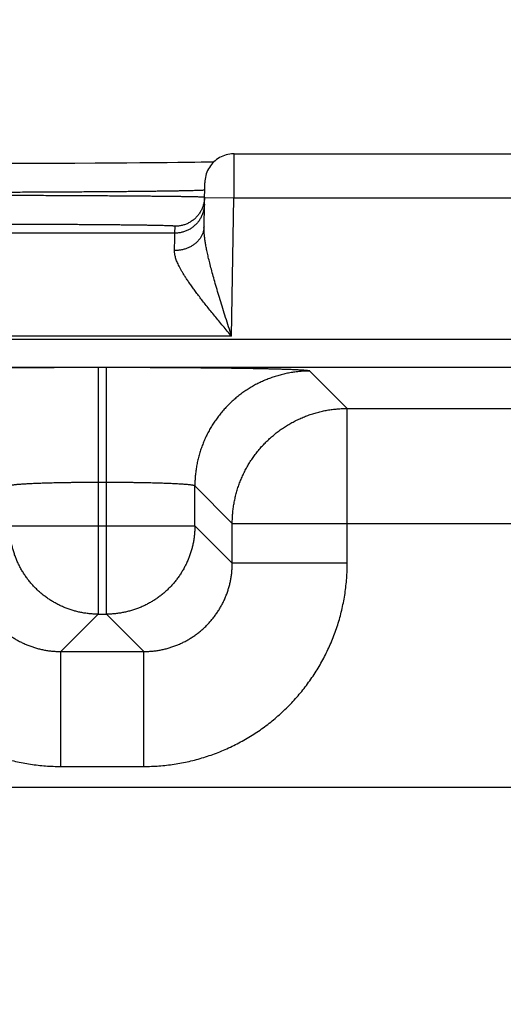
# Model space of a CAD drawing. Header units: inches. Extents: x 0 to 34, y 0 to 22.
# Tile 103 of 111: x 23.141 to 23.469, y 17.581 to 18.249. Entities that reach past the tile are written whole.
import ezdxf

# ---------------------------------------------------------------- set-up
doc = ezdxf.new("R2010")
doc.units = ezdxf.units.IN
doc.header["$LTSCALE"] = 1.87
doc.header["$MEASUREMENT"] = 0
doc.layers.get('0').update_dxf_attribs({"linetype": 'CONTINUOUS'})
doc.layers.add('DIMENSIONS', color=7, linetype='CONTINUOUS')
doc.styles.get("Standard").update_dxf_attribs({"font": 'txt', "width": 0.8})
doc.dimstyles.new('DIMSTYLE_1', dxfattribs={"dimtxt": 0.125, "dimasz": 0.18, "dimexe": 0.18, "dimexo": 0.0625, "dimgap": 0.09, "dimtad": 0, "dimtih": 1, "dimtoh": 1, "dimdec": 3, "dimzin": 4, "dimdsep": 46, "dimtxsty": 'STANDARD', "dimblk": '_FILLED', "dimblk1": '_FILLED', "dimblk2": '_FILLED', "dimcen": 0.09, "dimadec": 0, "dimazin": 0, "dimtp": 0.01, "dimtm": 0.01, "dimtfac": 1, "dimtdec": 3, "dimtofl": 0, "dimtmove": 0, "dimatfit": 3, "dimldrblk": '_FILLED', "dimfxl": 1, "dimtolj": 1, "dimtzin": 4, "dimarcsym": 0})

# ---------------------------------------------------------------- blocks, each defined once
blk = doc.blocks.new('_FILLED')
at = {"color": 0, "linetype": 'BYBLOCK'}
blk.add_solid([(0, 0), (-1, 0.1736), (-1, -0.1736)], dxfattribs=at)
blk = doc.blocks.new('*D6')
at = {"layer": 'DIMENSIONS', "color": 2, "linetype": 'CONTINUOUS'}
for p, q in [((21.10034, 16.91231), (21.10034, 19.78294)), ((23.85034, 16.91231), (23.85034, 19.78294)), ((21.10034, 19.65794), (21.82879, 19.65794)), ((23.85034, 19.65794), (23.27879, 19.65794))]:
    blk.add_line(p, q, dxfattribs=at)
at = {"layer": 'DIMENSIONS', "color": 2, "linetype": 'CONTINUOUS', "xscale": 0.18, "yscale": 0.18, "zscale": 0.18, "rotation": 180}
blk.add_blockref('_FILLED', (21.10034, 19.65794), dxfattribs=at)
at = {"layer": 'DIMENSIONS', "color": 2, "linetype": 'CONTINUOUS', "xscale": 0.18, "yscale": 0.18, "zscale": 0.18}
blk.add_blockref('_FILLED', (23.85034, 19.65794), dxfattribs=at)
at = {"layer": 'DIMENSIONS', "color": 2, "linetype": 'CONTINUOUS', "width": 0.8}
for s, p in [('[', (22.51629, 19.59544)), (']', (23.11629, 19.59544)), ('2.750', (21.89129, 19.59544)), ('69.85', (22.61629, 19.59544))]:
    blk.add_text(s, height=0.125, dxfattribs=at).set_placement(p)

msp = doc.modelspace()

# ---------------------------------------------------------------- linework, layer by layer
at = {"color": 7, "linetype": 'CONTINUOUS'}
for p, q in [((23.19239, 18.15149), (23.17874, 18.15143)), ((23.20393, 18.15155), (23.19239, 18.15149)), ((23.21396, 18.15162), (23.20393, 18.15155)), ((23.22275, 18.15168), (23.21396, 18.15162)), ((23.23283, 18.15177), (23.22275, 18.15168)), ((23.24134, 18.15185), (23.23283, 18.15177)), ((23.24858, 18.15193), (23.24134, 18.15185)), ((23.2548, 18.15201), (23.24858, 18.15193)), ((23.26008, 18.15208), (23.2548, 18.15201)), ((23.26449, 18.15215), (23.26008, 18.15208)), ((23.26903, 18.15223), (23.26449, 18.15215)), ((23.27292, 18.15231), (23.26903, 18.15223)), ((23.28683, 18.15794), (23.53585, 18.15794)), ((23.1426, 18.15131), (23.1296, 18.15129)), ((23.15558, 18.15135), (23.1426, 18.15131)), ((23.16788, 18.15139), (23.15558, 18.15135)), ((23.17874, 18.15143), (23.16788, 18.15139)), ((23.26631, 18.10854), (23.26683, 18.13829)), ((23.26666, 18.12829), (23.28665, 18.12794)), ((23.28501, 18.03405), (23.28665, 18.12794)), ((23.28665, 18.12794), (23.53603, 18.12794)), ((23.24658, 18.10405), (23.24666, 18.10873)), ((23.24658, 18.10405), (22.6461, 18.10405)), ((24.32503, 18.03188), (20.65466, 18.03188)), ((23.28501, 18.03405), (22.60767, 18.03405)), ((24.32503, 18.01288), (20.65466, 18.01288)), ((23.20012, 18.0128), (23.19456, 18.0128)), ((23.19456, 18.0128), (23.19456, 17.84543)), ((23.20012, 17.84543), (23.20012, 18.0128)), ((23.36347, 17.98506), (23.3381, 18.01043)), ((23.36347, 17.98506), (23.96121, 17.98506)), ((23.36347, 17.88005), (23.36347, 17.98506)), ((23.20012, 17.93481), (23.19456, 17.93481)), ((23.26012, 17.90542), (23.26012, 17.93244)), ((23.28549, 17.90708), (23.26012, 17.93244)), ((23.13457, 17.90542), (23.26012, 17.90542)), ((23.26012, 17.90542), (23.28549, 17.88005)), ((23.28549, 17.90708), (24.0392, 17.90708)), ((23.28549, 17.88005), (23.28549, 17.90708)), ((23.36347, 17.88005), (23.28549, 17.88005)), ((23.19456, 17.84543), (23.16919, 17.82006)), ((23.19456, 17.84543), (23.20012, 17.84543)), ((23.20012, 17.84543), (23.22549, 17.82006)), ((23.16919, 17.82006), (23.22549, 17.82006)), ((23.16919, 17.74208), (23.16919, 17.82006)), ((23.22549, 17.74208), (23.22549, 17.82006)), ((23.16919, 17.74208), (23.22549, 17.74208)), ((24.17325, 17.72772), (20.78743, 17.72772))]:
    msp.add_line(p, q, dxfattribs=at)
msp.add_lwpolyline([(23.28683, 18.15794), (23.28617, 18.15793), (23.28496, 18.15786), (23.28375, 18.15771), (23.28256, 18.15748), (23.28138, 18.15719), (23.28022, 18.15682), (23.27908, 18.15638), (23.27797, 18.15588), (23.2769, 18.15531), (23.27586, 18.15467), (23.27487, 18.15397), (23.27392, 18.15322), (23.27301, 18.1524), (23.27216, 18.15154), (23.27136, 18.15062), (23.27062, 18.14966), (23.26993, 18.14865), (23.26932, 18.1476), (23.26876, 18.14652), (23.26827, 18.14541), (23.26785, 18.14426), (23.2675, 18.1431), (23.26723, 18.14192), (23.26702, 18.14072), (23.26689, 18.13951), (23.26683, 18.13829)], dxfattribs=at)
for points, knots in [([(23.28665, 18.12794), (23.28666, 18.12849), (23.28666, 18.12957), (23.28667, 18.1312), (23.28668, 18.13282), (23.28669, 18.13442), (23.2867, 18.136), (23.28671, 18.13756), (23.28672, 18.13909), (23.28673, 18.14059), (23.28674, 18.14206), (23.28674, 18.14348), (23.28675, 18.14485), (23.28676, 18.14617), (23.28677, 18.14744), (23.28677, 18.14865), (23.28678, 18.1498), (23.28679, 18.15089), (23.28679, 18.1519), (23.2868, 18.15285), (23.2868, 18.15372), (23.28681, 18.15451), (23.28681, 18.15523), (23.28682, 18.15586), (23.28682, 18.15641), (23.28682, 18.15688), (23.28682, 18.15727), (23.28683, 18.15754), (23.28683, 18.15779), (23.28683, 18.15784), (23.28683, 18.15794), (23.28683, 18.15794)], [0, 0, 0, 0, 0.054343, 0.108595, 0.162574, 0.216094, 0.268972, 0.321042, 0.372168, 0.422214, 0.471023, 0.518425, 0.564273, 0.608444, 0.650816, 0.691247, 0.729602, 0.765769, 0.799662, 0.831192, 0.860256, 0.886761, 0.91063, 0.931801, 0.950215, 0.965819, 0.978567, 0.988418, 0.995339, 0.999309, 1, 1, 1, 1]), ([(23.26663, 18.13323), (23.26649, 18.13321), (23.26626, 18.13316), (23.26568, 18.13313), (23.26494, 18.13308), (23.26397, 18.13303), (23.26278, 18.13298), (23.26139, 18.13293), (23.25978, 18.13289), (23.25797, 18.13284), (23.25595, 18.13279), (23.25373, 18.13274), (23.2513, 18.1327), (23.24869, 18.13265), (23.24587, 18.1326), (23.24287, 18.13255), (23.23969, 18.13251), (23.23632, 18.13246), (23.23277, 18.13242), (23.22905, 18.13237), (23.22516, 18.13233), (23.22111, 18.13229), (23.2169, 18.13224), (23.21254, 18.1322), (23.20803, 18.13216), (23.20338, 18.13212), (23.19859, 18.13208), (23.19367, 18.13205), (23.18863, 18.13201), (23.18347, 18.13198), (23.1782, 18.13194), (23.17283, 18.13191), (23.16735, 18.13188), (23.16179, 18.13185), (23.15615, 18.13182), (23.15043, 18.13179), (23.14463, 18.13177), (23.13878, 18.13174), (23.13288, 18.13172), (23.12692, 18.1317), (23.12093, 18.13168), (23.11491, 18.13166), (23.10887, 18.13164), (23.10281, 18.13163), (23.09876, 18.13162), (23.09674, 18.13161)], [0, 0, 0, 0, 0.001937, 0.005138, 0.009604, 0.01533, 0.02231, 0.030535, 0.039996, 0.05068, 0.062573, 0.075657, 0.089916, 0.105334, 0.121893, 0.139568, 0.158335, 0.178171, 0.199055, 0.220959, 0.243852, 0.267704, 0.292486, 0.318168, 0.344721, 0.372113, 0.400309, 0.429269, 0.458954, 0.48933, 0.520363, 0.552011, 0.584228, 0.616975, 0.650214, 0.683907, 0.718007, 0.752465, 0.787238, 0.822282, 0.857554, 0.893007, 0.928597, 0.964278, 1, 1, 1, 1]), ([(23.26655, 18.12841), (23.26641, 18.12841), (23.26618, 18.12847), (23.2656, 18.12848), (23.26486, 18.12853), (23.26389, 18.12856), (23.2627, 18.12859), (23.26131, 18.12863), (23.2597, 18.12867), (23.25789, 18.1287), (23.25587, 18.12874), (23.25365, 18.12877), (23.25123, 18.12881), (23.24861, 18.12885), (23.2458, 18.12888), (23.2428, 18.12892), (23.23962, 18.12895), (23.23625, 18.12899), (23.2327, 18.12902), (23.22898, 18.12906), (23.2251, 18.12909), (23.22105, 18.12913), (23.21684, 18.12916), (23.21248, 18.12919), (23.20797, 18.12923), (23.20332, 18.12926), (23.19853, 18.12929), (23.19361, 18.12932), (23.18857, 18.12935), (23.18341, 18.12938), (23.17815, 18.1294), (23.17277, 18.12943), (23.1673, 18.12946), (23.16174, 18.12948), (23.1561, 18.12951), (23.15038, 18.12953), (23.14459, 18.12955), (23.13874, 18.12957), (23.13284, 18.12959), (23.12689, 18.12961), (23.1209, 18.12963), (23.11488, 18.12965), (23.10883, 18.12966), (23.10278, 18.12967), (23.09873, 18.12968), (23.09671, 18.12969)], [0, 0, 0, 0, 0.001922, 0.005113, 0.00957, 0.015288, 0.022262, 0.030482, 0.039937, 0.050616, 0.062506, 0.075592, 0.089853, 0.10527, 0.121823, 0.139496, 0.158265, 0.178105, 0.198989, 0.22089, 0.243783, 0.267638, 0.292428, 0.318119, 0.34468, 0.372074, 0.400267, 0.429226, 0.458916, 0.489297, 0.520327, 0.551967, 0.584183, 0.616938, 0.650186, 0.683881, 0.717977, 0.752433, 0.787205, 0.822249, 0.857519, 0.892972, 0.928565, 0.964256, 1, 1, 1, 1]), ([(23.26666, 18.12829), (23.26665, 18.12792), (23.26661, 18.12716), (23.26649, 18.126), (23.26629, 18.12482), (23.26602, 18.12365), (23.26568, 18.12251), (23.26528, 18.12138), (23.2648, 18.12028), (23.26427, 18.11921), (23.26367, 18.11818), (23.26301, 18.11718), (23.26229, 18.11623), (23.26152, 18.11532), (23.26069, 18.11445), (23.25981, 18.11364), (23.25889, 18.11288), (23.25792, 18.11218), (23.25691, 18.11154), (23.25587, 18.11096), (23.25479, 18.11044), (23.25368, 18.10999), (23.25255, 18.1096), (23.2514, 18.10929), (23.25023, 18.10904), (23.24905, 18.10886), (23.24786, 18.10875), (23.24706, 18.10873), (23.24666, 18.10873)], [0, 0, 0, 0, 0.035823, 0.074389, 0.112956, 0.151522, 0.190088, 0.228655, 0.267221, 0.305788, 0.344355, 0.382921, 0.421488, 0.460055, 0.498622, 0.537189, 0.575757, 0.614324, 0.652891, 0.691459, 0.730026, 0.768594, 0.807161, 0.845729, 0.884297, 0.922865, 0.961432, 1, 1, 1, 1]), ([(23.26658, 18.1237), (23.26657, 18.1233), (23.26653, 18.12251), (23.2664, 18.12132), (23.26621, 18.12014), (23.26594, 18.11897), (23.2656, 18.11783), (23.26519, 18.1167), (23.26472, 18.1156), (23.26419, 18.11454), (23.26359, 18.1135), (23.26293, 18.1125), (23.26221, 18.11155), (23.26143, 18.11064), (23.26061, 18.10978), (23.25973, 18.10896), (23.2588, 18.10821), (23.25784, 18.1075), (23.25683, 18.10686), (23.25578, 18.10628), (23.25471, 18.10576), (23.2536, 18.10531), (23.25247, 18.10492), (23.25132, 18.10461), (23.25015, 18.10436), (23.24897, 18.10418), (23.24777, 18.10407), (23.24698, 18.10405), (23.24658, 18.10405)], [0, 0, 0, 0, 0.038462, 0.076923, 0.115385, 0.153847, 0.192308, 0.23077, 0.269232, 0.307693, 0.346155, 0.384617, 0.423078, 0.46154, 0.500001, 0.538463, 0.576924, 0.615386, 0.653847, 0.692309, 0.73077, 0.769231, 0.807693, 0.846154, 0.884616, 0.923077, 0.961539, 1, 1, 1, 1]), ([(23.24666, 18.10873), (23.24666, 18.10877), (23.24646, 18.10878), (23.24622, 18.10884), (23.24569, 18.10888), (23.245, 18.10893), (23.2441, 18.10897), (23.24301, 18.10902), (23.24172, 18.10906), (23.24024, 18.10911), (23.23857, 18.10915), (23.23671, 18.1092), (23.23466, 18.10924), (23.23242, 18.10929), (23.23001, 18.10933), (23.22742, 18.10937), (23.22465, 18.10941), (23.22171, 18.10945), (23.21861, 18.10949), (23.21535, 18.10953), (23.21192, 18.10957), (23.20834, 18.1096), (23.20462, 18.10964), (23.20075, 18.10967), (23.19674, 18.1097), (23.19259, 18.10974), (23.18832, 18.10977), (23.18393, 18.10979), (23.17942, 18.10982), (23.1748, 18.10985), (23.17008, 18.10987), (23.16526, 18.10989), (23.16034, 18.10991), (23.15534, 18.10993), (23.15026, 18.10995), (23.14512, 18.10997), (23.1399, 18.10998), (23.13463, 18.11), (23.12931, 18.11001), (23.12395, 18.11002), (23.11855, 18.11002), (23.11311, 18.11003), (23.10766, 18.11003), (23.10219, 18.11004), (23.09853, 18.11004), (23.09671, 18.11004)], [0, 0, 0, 0, 0.00074, 0.002764, 0.006108, 0.010774, 0.016758, 0.024052, 0.032645, 0.042528, 0.053691, 0.06612, 0.079797, 0.094698, 0.110802, 0.128089, 0.146542, 0.166133, 0.186836, 0.208621, 0.231461, 0.255329, 0.28019, 0.30601, 0.332755, 0.360389, 0.388877, 0.418181, 0.448261, 0.479076, 0.510585, 0.542746, 0.575521, 0.608871, 0.642749, 0.6771, 0.711874, 0.747026, 0.782512, 0.818291, 0.854319, 0.890554, 0.926946, 0.963445, 1, 1, 1, 1]), ([(23.26631, 18.10854), (23.26631, 18.1082), (23.26627, 18.10754), (23.26615, 18.10655), (23.26595, 18.10557), (23.26568, 18.1046), (23.26535, 18.10364), (23.26494, 18.10271), (23.26447, 18.10179), (23.26394, 18.10091), (23.26334, 18.10005), (23.26268, 18.09922), (23.26196, 18.09843), (23.26118, 18.09767), (23.26036, 18.09695), (23.25948, 18.09628), (23.25855, 18.09565), (23.25759, 18.09508), (23.25658, 18.09454), (23.25553, 18.09407), (23.25445, 18.09364), (23.25334, 18.09327), (23.25221, 18.09295), (23.25106, 18.09269), (23.24989, 18.09249), (23.2487, 18.09235), (23.24751, 18.09227), (23.24671, 18.09225), (23.24632, 18.09226)], [0, 0, 0, 0, 0.034884, 0.069823, 0.104873, 0.140085, 0.17551, 0.211191, 0.247172, 0.283486, 0.320165, 0.357231, 0.394703, 0.432593, 0.470905, 0.509639, 0.548788, 0.58834, 0.628276, 0.668574, 0.709207, 0.750144, 0.79135, 0.832787, 0.874413, 0.916188, 0.958065, 1, 1, 1, 1]), ([(23.28501, 18.03405), (23.28434, 18.03618), (23.28299, 18.04041), (23.28101, 18.04669), (23.27909, 18.05283), (23.27726, 18.05875), (23.27556, 18.06441), (23.27399, 18.06975), (23.27257, 18.07476), (23.27131, 18.07941), (23.27021, 18.08371), (23.26926, 18.08765), (23.26846, 18.09124), (23.26781, 18.09451), (23.26728, 18.09748), (23.26688, 18.10016), (23.26659, 18.10257), (23.26641, 18.10475), (23.26631, 18.10671), (23.2663, 18.10795), (23.26631, 18.10854)], [0, 0, 0, 0, 0.086975, 0.172822, 0.256619, 0.337399, 0.414308, 0.486774, 0.554414, 0.617019, 0.67455, 0.727088, 0.774834, 0.818043, 0.857012, 0.892048, 0.923496, 0.951734, 0.977117, 1, 1, 1, 1]), ([(23.24632, 18.09226), (23.24633, 18.09281), (23.24635, 18.09389), (23.24639, 18.09545), (23.24642, 18.09688), (23.24645, 18.09819), (23.24647, 18.09938), (23.2465, 18.10043), (23.24652, 18.10135), (23.24654, 18.10213), (23.24655, 18.10278), (23.24656, 18.1033), (23.24657, 18.10367), (23.24658, 18.10391), (23.24658, 18.10402), (23.24658, 18.10405)], [0, 0, 0, 0, 0.142215, 0.2743, 0.396004, 0.507103, 0.607392, 0.696658, 0.774701, 0.841351, 0.896474, 0.939966, 0.971753, 0.991778, 1, 1, 1, 1]), ([(23.28501, 18.03405), (23.28404, 18.03521), (23.28211, 18.03753), (23.27923, 18.04099), (23.27641, 18.0444), (23.27365, 18.04775), (23.27099, 18.05102), (23.26843, 18.05419), (23.26601, 18.05725), (23.26372, 18.06019), (23.26158, 18.063), (23.25959, 18.06567), (23.25776, 18.06821), (23.25608, 18.07062), (23.25455, 18.07288), (23.25318, 18.07502), (23.25195, 18.07702), (23.25086, 18.07891), (23.2499, 18.08067), (23.24907, 18.08232), (23.24837, 18.08387), (23.24777, 18.08531), (23.24729, 18.08666), (23.24691, 18.08793), (23.24662, 18.08911), (23.24643, 18.09022), (23.24632, 18.09126), (23.24631, 18.09193), (23.24632, 18.09226)], [0, 0, 0, 0, 0.064274, 0.128006, 0.19081, 0.252301, 0.312086, 0.369782, 0.425102, 0.477843, 0.527841, 0.575018, 0.619328, 0.660768, 0.699396, 0.73528, 0.768516, 0.799231, 0.827554, 0.853625, 0.877598, 0.899635, 0.919885, 0.938504, 0.955657, 0.97151, 0.986233, 1, 1, 1, 1]), ([(23.19456, 18.0128), (23.19282, 18.0128), (23.18935, 18.0128), (23.18415, 18.01279), (23.17895, 18.01278), (23.17378, 18.01277), (23.16863, 18.01276), (23.16352, 18.01274), (23.15845, 18.01272), (23.15343, 18.01269), (23.14847, 18.01266), (23.14358, 18.01263), (23.13876, 18.01259), (23.13402, 18.01256), (23.12936, 18.01251), (23.12481, 18.01247), (23.12035, 18.01242), (23.116, 18.01237), (23.11176, 18.01232), (23.10764, 18.01226), (23.10364, 18.0122), (23.09978, 18.01214), (23.09605, 18.01208), (23.09246, 18.01201), (23.08902, 18.01194), (23.08573, 18.01187), (23.0826, 18.0118), (23.07962, 18.01173), (23.07682, 18.01165), (23.07418, 18.01157), (23.07171, 18.01149), (23.06943, 18.01141), (23.06732, 18.01132), (23.06539, 18.01124), (23.06365, 18.01115), (23.06209, 18.01107), (23.06073, 18.01098), (23.05956, 18.01089), (23.05858, 18.01081), (23.0578, 18.01072), (23.05721, 18.01063), (23.05683, 18.01055), (23.05663, 18.01048), (23.05658, 18.01043)], [0, 0, 0, 0, 0.037696, 0.075415, 0.113078, 0.150605, 0.187924, 0.224964, 0.261683, 0.298042, 0.33399, 0.369462, 0.404398, 0.438746, 0.47246, 0.505492, 0.537801, 0.569342, 0.600069, 0.629934, 0.658891, 0.686902, 0.713931, 0.739939, 0.764885, 0.788728, 0.811435, 0.83298, 0.853332, 0.872461, 0.890334, 0.906927, 0.922222, 0.936202, 0.94884, 0.960113, 0.970005, 0.978507, 0.985613, 0.991312, 0.995598, 0.998476, 1, 1, 1, 1]), ([(23.3381, 18.01043), (23.33805, 18.01048), (23.33785, 18.01055), (23.33747, 18.01063), (23.33688, 18.01072), (23.3361, 18.01081), (23.33512, 18.01089), (23.33395, 18.01098), (23.33259, 18.01107), (23.33103, 18.01115), (23.32929, 18.01124), (23.32737, 18.01132), (23.32526, 18.01141), (23.32297, 18.01149), (23.3205, 18.01157), (23.31787, 18.01165), (23.31506, 18.01173), (23.31209, 18.0118), (23.30895, 18.01187), (23.30566, 18.01194), (23.30222, 18.01201), (23.29863, 18.01208), (23.29491, 18.01214), (23.29104, 18.0122), (23.28705, 18.01226), (23.28292, 18.01232), (23.27869, 18.01237), (23.27433, 18.01242), (23.26988, 18.01247), (23.26532, 18.01251), (23.26067, 18.01256), (23.25593, 18.01259), (23.25111, 18.01263), (23.24621, 18.01266), (23.24125, 18.01269), (23.23623, 18.01272), (23.23117, 18.01274), (23.22606, 18.01276), (23.22091, 18.01277), (23.21573, 18.01278), (23.21053, 18.01279), (23.20533, 18.0128), (23.20186, 18.0128), (23.20012, 18.0128)], [0, 0, 0, 0, 0.001524, 0.004402, 0.008688, 0.014387, 0.021493, 0.029995, 0.039887, 0.05116, 0.063798, 0.077778, 0.093073, 0.109666, 0.127539, 0.146668, 0.16702, 0.188565, 0.211272, 0.235115, 0.260061, 0.286069, 0.313098, 0.341109, 0.370066, 0.399931, 0.430658, 0.462199, 0.494508, 0.52754, 0.561254, 0.595602, 0.630538, 0.66601, 0.701958, 0.738317, 0.775036, 0.812076, 0.849395, 0.886923, 0.924585, 0.962304, 1, 1, 1, 1]), ([(23.3381, 18.01043), (23.33697, 18.01043), (23.3347, 18.01038), (23.33131, 18.01016), (23.32792, 18.00979), (23.32456, 18.00927), (23.32122, 18.0086), (23.31792, 18.00779), (23.31465, 18.00684), (23.31143, 18.00575), (23.30825, 18.00451), (23.30514, 18.00314), (23.30209, 18.00164), (23.2991, 18), (23.29619, 17.99823), (23.29336, 17.99634), (23.29062, 17.99433), (23.28797, 17.9922), (23.28541, 17.98995), (23.28295, 17.9876), (23.28059, 17.98514), (23.27835, 17.98258), (23.27622, 17.97993), (23.27421, 17.97718), (23.27232, 17.97435), (23.27055, 17.97144), (23.26891, 17.96846), (23.26741, 17.96541), (23.26604, 17.96229), (23.2648, 17.95912), (23.26371, 17.9559), (23.26275, 17.95263), (23.26194, 17.94933), (23.26128, 17.94599), (23.26076, 17.94263), (23.26039, 17.93924), (23.26017, 17.93585), (23.26012, 17.93358), (23.26012, 17.93244)], [0, 0, 0, 0, 0.027775, 0.055551, 0.083327, 0.111104, 0.138881, 0.166658, 0.194436, 0.222213, 0.249992, 0.27777, 0.305549, 0.333327, 0.361106, 0.388885, 0.416665, 0.444444, 0.472223, 0.500003, 0.527782, 0.555561, 0.583341, 0.61112, 0.638898, 0.666677, 0.694456, 0.722234, 0.750012, 0.77779, 0.805567, 0.833344, 0.861121, 0.888898, 0.916674, 0.94445, 0.972225, 1, 1, 1, 1]), ([(23.28549, 17.90708), (23.28549, 17.90821), (23.28554, 17.91048), (23.28576, 17.91387), (23.28613, 17.91726), (23.28665, 17.92062), (23.28731, 17.92396), (23.28812, 17.92726), (23.28908, 17.93053), (23.29017, 17.93375), (23.29141, 17.93693), (23.29278, 17.94004), (23.29428, 17.94309), (23.29592, 17.94608), (23.29769, 17.94899), (23.29958, 17.95182), (23.30159, 17.95456), (23.30372, 17.95722), (23.30597, 17.95978), (23.30832, 17.96223), (23.31078, 17.96459), (23.31334, 17.96683), (23.316, 17.96896), (23.31874, 17.97098), (23.32157, 17.97287), (23.32448, 17.97463), (23.32746, 17.97627), (23.33052, 17.97778), (23.33363, 17.97915), (23.3368, 17.98038), (23.34003, 17.98147), (23.34329, 17.98243), (23.3466, 17.98324), (23.34994, 17.9839), (23.3533, 17.98442), (23.35668, 17.98479), (23.36007, 17.98501), (23.36234, 17.98506), (23.36347, 17.98506)], [0, 0, 0, 0, 0.027778, 0.055556, 0.083335, 0.111114, 0.138893, 0.166673, 0.194453, 0.222233, 0.250014, 0.277795, 0.305576, 0.333357, 0.361139, 0.38892, 0.416702, 0.444484, 0.472265, 0.500047, 0.527829, 0.555611, 0.583392, 0.611174, 0.638955, 0.666735, 0.694518, 0.722299, 0.750078, 0.777857, 0.805635, 0.833415, 0.861198, 0.888978, 0.916748, 0.944506, 0.972255, 1, 1, 1, 1]), ([(23.19456, 17.93481), (23.19365, 17.93481), (23.19182, 17.93481), (23.18909, 17.9348), (23.18638, 17.93479), (23.18367, 17.93477), (23.181, 17.93475), (23.17834, 17.93472), (23.17573, 17.93469), (23.17315, 17.93465), (23.17061, 17.93461), (23.16813, 17.93457), (23.1657, 17.93452), (23.16333, 17.93446), (23.16103, 17.9344), (23.15879, 17.93434), (23.15663, 17.93427), (23.15455, 17.9342), (23.15255, 17.93412), (23.15064, 17.93405), (23.14882, 17.93396), (23.1471, 17.93388), (23.14548, 17.93379), (23.14395, 17.9337), (23.14254, 17.9336), (23.14123, 17.93351), (23.14003, 17.93341), (23.13895, 17.93331), (23.13798, 17.93321), (23.13713, 17.9331), (23.1364, 17.933), (23.1358, 17.93289), (23.13531, 17.93279), (23.13495, 17.93268), (23.13471, 17.93258), (23.13459, 17.93249), (23.13457, 17.93244)], [0, 0, 0, 0, 0.045499, 0.090898, 0.136107, 0.181041, 0.225612, 0.269722, 0.313271, 0.356167, 0.398325, 0.439658, 0.480076, 0.519496, 0.557842, 0.595035, 0.630991, 0.665634, 0.698895, 0.730707, 0.761002, 0.789712, 0.81678, 0.842151, 0.865772, 0.887593, 0.907569, 0.925664, 0.941841, 0.956068, 0.968317, 0.978571, 0.986823, 0.993083, 0.997405, 1, 1, 1, 1]), ([(23.26012, 17.93244), (23.26009, 17.93249), (23.25998, 17.93258), (23.25974, 17.93268), (23.25937, 17.93279), (23.25889, 17.93289), (23.25828, 17.933), (23.25755, 17.9331), (23.2567, 17.93321), (23.25573, 17.93331), (23.25465, 17.93341), (23.25345, 17.93351), (23.25214, 17.9336), (23.25073, 17.9337), (23.24921, 17.93379), (23.24758, 17.93388), (23.24586, 17.93396), (23.24404, 17.93405), (23.24213, 17.93412), (23.24013, 17.9342), (23.23805, 17.93427), (23.23589, 17.93434), (23.23365, 17.9344), (23.23135, 17.93446), (23.22898, 17.93452), (23.22655, 17.93457), (23.22407, 17.93461), (23.22153, 17.93465), (23.21896, 17.93469), (23.21634, 17.93472), (23.21369, 17.93475), (23.21101, 17.93477), (23.20831, 17.93479), (23.20559, 17.9348), (23.20286, 17.93481), (23.20104, 17.93481), (23.20012, 17.93481)], [0, 0, 0, 0, 0.002595, 0.006917, 0.013177, 0.021429, 0.031683, 0.043932, 0.058159, 0.074336, 0.092431, 0.112407, 0.134228, 0.157849, 0.18322, 0.210288, 0.238998, 0.269293, 0.301105, 0.334366, 0.369009, 0.404965, 0.442158, 0.480504, 0.519924, 0.560342, 0.601675, 0.643833, 0.686729, 0.730278, 0.774388, 0.818959, 0.863893, 0.909102, 0.954501, 1, 1, 1, 1]), ([(23.19456, 17.84543), (23.19363, 17.84543), (23.19179, 17.84548), (23.18903, 17.84567), (23.18627, 17.84599), (23.18354, 17.84644), (23.18083, 17.84701), (23.17814, 17.8477), (23.1755, 17.84853), (23.17289, 17.84947), (23.17033, 17.85053), (23.16782, 17.85171), (23.16537, 17.853), (23.16298, 17.8544), (23.16065, 17.85592), (23.1584, 17.85754), (23.15623, 17.85926), (23.15414, 17.86108), (23.15213, 17.86299), (23.15022, 17.865), (23.1484, 17.86709), (23.14668, 17.86926), (23.14506, 17.87151), (23.14354, 17.87383), (23.14214, 17.87622), (23.14084, 17.87868), (23.13967, 17.88119), (23.1386, 17.88375), (23.13766, 17.88635), (23.13684, 17.889), (23.13614, 17.89169), (23.13557, 17.8944), (23.13512, 17.89713), (23.1348, 17.89989), (23.13461, 17.90265), (23.13457, 17.9045), (23.13457, 17.90542)], [0, 0, 0, 0, 0.029377, 0.058759, 0.088152, 0.117558, 0.146974, 0.17639, 0.205802, 0.235215, 0.264629, 0.294043, 0.323459, 0.352875, 0.38229, 0.411705, 0.441121, 0.470537, 0.499953, 0.529369, 0.558785, 0.588201, 0.617617, 0.647032, 0.676448, 0.705863, 0.735279, 0.764693, 0.794108, 0.823522, 0.852936, 0.88235, 0.911763, 0.941176, 0.970588, 1, 1, 1, 1]), ([(23.26012, 17.90542), (23.26012, 17.9045), (23.26007, 17.90266), (23.25988, 17.89989), (23.25956, 17.89714), (23.25911, 17.89441), (23.25854, 17.89169), (23.25784, 17.88901), (23.25702, 17.88636), (23.25608, 17.88375), (23.25502, 17.88119), (23.25384, 17.87868), (23.25255, 17.87623), (23.25114, 17.87384), (23.24963, 17.87152), (23.24801, 17.86927), (23.24629, 17.8671), (23.24447, 17.865), (23.24256, 17.863), (23.24055, 17.86108), (23.23846, 17.85926), (23.23629, 17.85754), (23.23404, 17.85592), (23.23171, 17.85441), (23.22932, 17.853), (23.22687, 17.85171), (23.22436, 17.85053), (23.2218, 17.84947), (23.21919, 17.84853), (23.21655, 17.84771), (23.21386, 17.84701), (23.21115, 17.84644), (23.20842, 17.84599), (23.20566, 17.84567), (23.2029, 17.84548), (23.20105, 17.84543), (23.20012, 17.84543)], [0, 0, 0, 0, 0.029377, 0.058759, 0.088152, 0.117558, 0.146974, 0.17639, 0.205802, 0.235215, 0.264629, 0.294043, 0.323459, 0.352875, 0.38229, 0.411705, 0.441121, 0.470537, 0.499953, 0.529369, 0.558785, 0.588201, 0.617617, 0.647032, 0.676448, 0.705863, 0.735279, 0.764693, 0.794108, 0.823522, 0.852936, 0.88235, 0.911763, 0.941176, 0.970588, 1, 1, 1, 1]), ([(23.03121, 17.88005), (23.03121, 17.87834), (23.03127, 17.8749), (23.03156, 17.86976), (23.03204, 17.86462), (23.03272, 17.8595), (23.03358, 17.85441), (23.03463, 17.84935), (23.03588, 17.84434), (23.03731, 17.83938), (23.03892, 17.83447), (23.04072, 17.82963), (23.04269, 17.82486), (23.04484, 17.82017), (23.04717, 17.81556), (23.04967, 17.81104), (23.05233, 17.80662), (23.05516, 17.8023), (23.05815, 17.79809), (23.06129, 17.79399), (23.06459, 17.79002), (23.06803, 17.78617), (23.07161, 17.78245), (23.07533, 17.77887), (23.07918, 17.77543), (23.08315, 17.77214), (23.08725, 17.769), (23.09146, 17.76601), (23.09578, 17.76318), (23.1002, 17.76052), (23.10472, 17.75802), (23.10933, 17.7557), (23.11402, 17.75355), (23.1188, 17.75157), (23.12364, 17.74978), (23.12854, 17.74816), (23.13351, 17.74673), (23.13852, 17.74549), (23.14357, 17.74444), (23.14866, 17.74358), (23.15377, 17.74291), (23.15891, 17.74243), (23.16405, 17.74214), (23.16748, 17.74208), (23.16919, 17.74208)], [0, 0, 0, 0, 0.023749, 0.047537, 0.071349, 0.095174, 0.118999, 0.142815, 0.166627, 0.190445, 0.214275, 0.238106, 0.261928, 0.285741, 0.309552, 0.333366, 0.357183, 0.380999, 0.404812, 0.428625, 0.452442, 0.47626, 0.500078, 0.523894, 0.547708, 0.571522, 0.595338, 0.619154, 0.642968, 0.666781, 0.690593, 0.714408, 0.738226, 0.762051, 0.785881, 0.809705, 0.833518, 0.857323, 0.881129, 0.90494, 0.928746, 0.952535, 0.976291, 1, 1, 1, 1]), ([(23.1092, 17.88005), (23.1092, 17.87913), (23.10924, 17.87728), (23.10943, 17.87451), (23.10975, 17.87175), (23.1102, 17.86901), (23.11077, 17.8663), (23.11146, 17.86361), (23.11229, 17.86096), (23.11323, 17.85835), (23.11429, 17.85579), (23.11547, 17.85328), (23.11676, 17.85083), (23.11817, 17.84844), (23.11968, 17.84611), (23.1213, 17.84386), (23.12302, 17.84169), (23.12484, 17.8396), (23.12675, 17.8376), (23.12876, 17.83568), (23.13085, 17.83386), (23.13302, 17.83214), (23.13527, 17.83053), (23.1376, 17.82902), (23.13999, 17.82761), (23.14244, 17.82632), (23.14495, 17.82514), (23.14751, 17.82408), (23.15011, 17.82314), (23.15276, 17.82233), (23.15545, 17.82163), (23.15816, 17.82106), (23.1609, 17.82061), (23.16365, 17.8203), (23.16642, 17.82011), (23.16826, 17.82006), (23.16919, 17.82006)], [0, 0, 0, 0, 0.029452, 0.058895, 0.088334, 0.117772, 0.14721, 0.176649, 0.206085, 0.235515, 0.264935, 0.294349, 0.32376, 0.35317, 0.382577, 0.41198, 0.441382, 0.470784, 0.500184, 0.529579, 0.558973, 0.588369, 0.617766, 0.64716, 0.676552, 0.705945, 0.735343, 0.764742, 0.794144, 0.823551, 0.852962, 0.882371, 0.911775, 0.941177, 0.970585, 1, 1, 1, 1]), ([(23.22549, 17.74208), (23.22721, 17.74208), (23.23064, 17.74214), (23.23579, 17.74243), (23.24093, 17.74291), (23.24605, 17.74358), (23.25114, 17.74445), (23.2562, 17.7455), (23.26121, 17.74674), (23.26617, 17.74817), (23.27107, 17.74979), (23.27592, 17.75158), (23.28069, 17.75356), (23.28538, 17.75571), (23.28999, 17.75804), (23.29451, 17.76054), (23.29893, 17.7632), (23.30325, 17.76603), (23.30746, 17.76901), (23.31155, 17.77216), (23.31553, 17.77545), (23.31938, 17.77889), (23.3231, 17.78248), (23.32668, 17.78619), (23.33012, 17.79004), (23.33341, 17.79402), (23.33655, 17.79812), (23.33954, 17.80233), (23.34237, 17.80665), (23.34503, 17.81107), (23.34753, 17.81559), (23.34985, 17.8202), (23.352, 17.82489), (23.35398, 17.82966), (23.35577, 17.83451), (23.35739, 17.83941), (23.35881, 17.84437), (23.36005, 17.84938), (23.36111, 17.85443), (23.36197, 17.85952), (23.36264, 17.86464), (23.36312, 17.86977), (23.36341, 17.87491), (23.36347, 17.87834), (23.36347, 17.88005)], [0, 0, 0, 0, 0.023749, 0.047537, 0.071349, 0.095174, 0.118999, 0.142815, 0.166627, 0.190445, 0.214275, 0.238106, 0.261928, 0.285741, 0.309552, 0.333366, 0.357183, 0.380999, 0.404812, 0.428625, 0.452442, 0.47626, 0.500078, 0.523894, 0.547708, 0.571522, 0.595338, 0.619154, 0.642968, 0.666781, 0.690593, 0.714408, 0.738226, 0.762051, 0.785881, 0.809705, 0.833518, 0.857323, 0.881129, 0.90494, 0.928746, 0.952535, 0.976291, 1, 1, 1, 1]), ([(23.22549, 17.82006), (23.22642, 17.82006), (23.22827, 17.82011), (23.23104, 17.8203), (23.2338, 17.82062), (23.23654, 17.82106), (23.23925, 17.82163), (23.24194, 17.82233), (23.24459, 17.82315), (23.2472, 17.82409), (23.24976, 17.82515), (23.25227, 17.82633), (23.25472, 17.82763), (23.25711, 17.82903), (23.25944, 17.83055), (23.26169, 17.83216), (23.26386, 17.83389), (23.26595, 17.83571), (23.26795, 17.83762), (23.26987, 17.83963), (23.27168, 17.84172), (23.2734, 17.84389), (23.27502, 17.84614), (23.27653, 17.84846), (23.27794, 17.85085), (23.27923, 17.8533), (23.2804, 17.85581), (23.28146, 17.85837), (23.2824, 17.86098), (23.28322, 17.86363), (23.28392, 17.86631), (23.28449, 17.86903), (23.28493, 17.87176), (23.28525, 17.87452), (23.28544, 17.87728), (23.28549, 17.87913), (23.28549, 17.88005)], [0, 0, 0, 0, 0.029452, 0.058895, 0.088334, 0.117772, 0.14721, 0.176649, 0.206085, 0.235515, 0.264935, 0.294349, 0.32376, 0.35317, 0.382577, 0.41198, 0.441382, 0.470784, 0.500184, 0.529579, 0.558973, 0.588369, 0.617766, 0.64716, 0.676552, 0.705945, 0.735343, 0.764742, 0.794144, 0.823551, 0.852962, 0.882371, 0.911775, 0.941177, 0.970585, 1, 1, 1, 1])]:
    msp.add_open_spline(points, degree=3, knots=knots, dxfattribs=at)
for points in [[(23.26674, 18.13327), (23.26674, 18.13323), (23.26669, 18.13323), (23.26663, 18.13323)], [(23.26666, 18.12838), (23.26666, 18.12842), (23.2666, 18.12841), (23.26655, 18.12841)], [(23.26666, 18.12838), (23.26666, 18.12835), (23.26666, 18.12832), (23.26666, 18.12829)]]:
    msp.add_open_spline(points, degree=3, dxfattribs=at)

# ---------------------------------------------------------------- dimensions: what is measured, and where the dimension line sits
at = {"layer": 'DIMENSIONS', "color": 2, "linetype": 'CONTINUOUS'}
dim = msp.add_linear_dim(base=(21.10034, 19.65794), p1=(23.85034, 16.91231), p2=(21.10034, 16.91231), angle=180, dimstyle='DIMSTYLE_1', dxfattribs=at)
dim.commit()
dim.dimension.update_dxf_attribs({"geometry": '*D6', "text_midpoint": (22.55379, 19.65794), "dimtype": 160})

doc.saveas('drawing.dxf')
